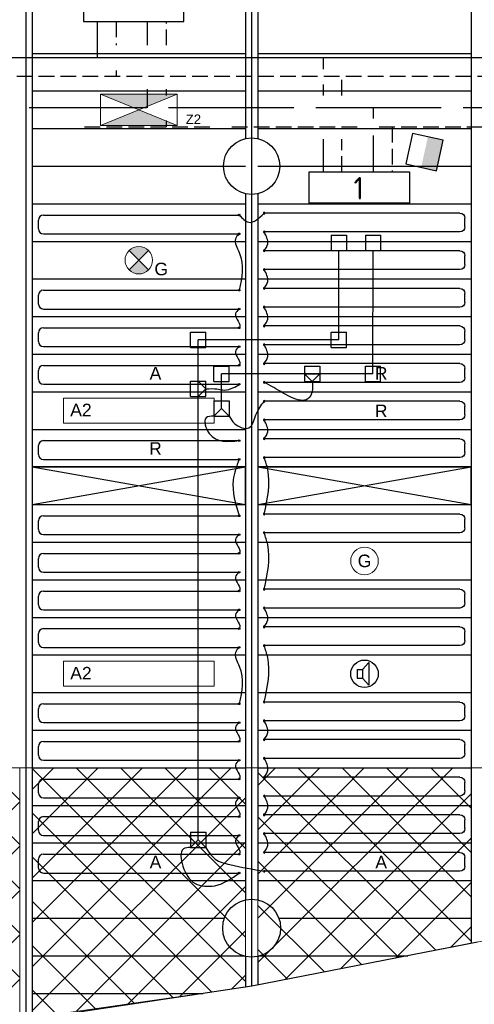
# Model space of a CAD drawing. Extents: x 51386 to 741080, y -643930 to -279818.
# Tile 10 of 34: x 362500 to 366126, y -325648 to -317792. Entities that reach past the tile are written whole.
import ezdxf

# ---------------------------------------------------------------- set-up
doc = ezdxf.new("R2010")
doc.units = 0
doc.header["$LTSCALE"] = 25
for name, pattern in [('2322105', [47, 40, -7]), ('2322106', [47, 5, -2, 5, -2, 5, -2, 5, -2, 5, -2, 5, -7]), ('2322107', [2000, 1000, 1000]), ('2322108', [7, 5, -2])]:
    doc.linetypes.add(name, pattern=pattern)
doc.layers.get('0').update_dxf_attribs({"linetype": 'CONTINUOUS'})
for name, color, linetype in [('0010CL', 2, 'CONTINUOUS'), ('60', 7, 'CONTINUOUS'), ('KP-bandraster', 5, 'CONTINUOUS'), ('KP-koppelingen', 6, 'CONTINUOUS'), ('KP-leidingen(aanvoer)', 5, 'CONTINUOUS'), ('KP-leidingen(retour)', 1, 'CONTINUOUS'), ('KP-Lucht aanvoer', 6, 'CONTINUOUS'), ('KP-Melders', 3, 'CONTINUOUS'), ('KP-Oppervlak', 3, 'CONTINUOUS'), ('KP-panelen', 1, 'CONTINUOUS'), ('KP-registers', 4, 'CONTINUOUS'), ('KP-slangen', 7, 'CONTINUOUS'), ('KP-tekst', 7, 'CONTINUOUS'), ('SYM-W', 7, 'CONTINUOUS'), ('Thermostaat', 160, 'CONTINUOUS'), ('WL5501--', 130, 'CONTINUOUS'), ('WL5502--', 130, 'CONTINUOUS'), ('WL561---_AANVOER', 10, 'CONTINUOUS'), ('WL561---_RETOUR', 10, 'CONTINUOUS')]:
    doc.layers.add(name, color=color, linetype=linetype)
doc.layers.add('KP-Aluminium', color=8, linetype='CONTINUOUS', lineweight=18)
doc.layers.add('KP-Verlichting', color=2, linetype='CONTINUOUS', lineweight=18)
doc.styles.add('arial', font='ARIAL.TTF')
doc.styles.add('BURO-018', font='ISO96.shx', dxfattribs={"height": 90})
doc.styles.add('ISO', font='ISO.SHX')

# ---------------------------------------------------------------- blocks, each defined once
blk = doc.blocks.new('A$C53E5764B')
at = {"layer": 'KP-Aluminium', "linetype": 'Continuous'}
h = blk.add_hatch(dxfattribs=at)
h.set_pattern_fill('ANSI37', color=256, scale=2000)
h.set_pattern_definition([(45, (-195930.18, 268705.72), (-176.7767, 176.7767), []), (135, (-195930.18, 268705.72), (-176.7767, -176.7767), [])])
h.paths.add_polyline_path([(21550.2, -9600), (19850.2, -9600), (19850.2, -12044.7), (21550.2, -12158.2)])
h.paths.add_polyline_path([(23350.2, -9600), (21650.2, -9600), (21650.2, -12164.9), (23350.2, -12224.7)])
h.paths.add_polyline_path([(25150.2, -9600), (23450.2, -9600), (23450.2, -12228.2), (23474, -12229.1), (25150.2, -12262.1)])
h.paths.add_polyline_path([(26950.2, -9600), (25250.2, -9600), (25250.2, -12264.1), (26950.2, -12215.7)])
h.paths.add_polyline_path([(27050.3, -12212.9), (28750.3, -12164.6), (28750.3, -9600), (27050.3, -9600)])
h.paths.add_polyline_path([(28850.3, -12158.8), (30550.3, -12012.9), (30550.3, -9600), (28850.3, -9600)])
h.paths.add_polyline_path([(32350.3, -9600), (30650.3, -9600), (30650.3, -12004.3), (32350.3, -11858.3)])
h.paths.add_polyline_path([(34150.3, -9600), (32450.3, -9600), (32450.3, -11849.7), (34150.3, -11606.7)])
h.paths.add_polyline_path([(35950.4, -9600), (34250.4, -9600), (34250.4, -11592.4), (35950, -11349.4), (35950.4, -11349.4)])
h.paths.add_polyline_path([(37720.6, -11007.6), (37750.4, -11001.4), (37750.4, -9600), (36050.4, -9600), (36050.4, -11330.1)])
h.paths.add_polyline_path([(37850.4, -9600), (37850.4, -10980.4), (39550.4, -10625), (39550.4, -9600)])
h.paths.add_polyline_path([(41350.4, -10168.2), (41350.4, -9600), (39650.4, -9600), (39650.4, -10601.8)])
h.paths.add_polyline_path([(43150.5, -9671.4), (43150.5, -9600), (41450.5, -9600), (41450.5, -10141.6)])
h.paths.add_polyline_path([(19750.1, -9600), (18050.1, -9600), (18050.1, -11861.1), (19740.6, -12037.4), (19750.1, -12038)])
h.paths.add_polyline_path([(17950.1, -9600), (16250.1, -9600), (16250.1, -11618.5), (17928.9, -11848.5), (17950.1, -11850.7)])
h.paths.add_polyline_path([(16150.1, -9600), (14450.1, -9600), (14450.1, -11349.4), (16150, -11604.8), (16150.1, -11604.8)])
h.paths.add_polyline_path([(12650.1, -9600), (12650.1, -11006.8), (14350.1, -11330.4), (14350.1, -9600)])
h.paths.add_polyline_path([(12550, -9600), (10850, -9600), (10850, -10633.4), (11244.2, -10732.5), (12524.4, -10982.8), (12550, -10987.7)])
h.paths.add_polyline_path([(10750, -9600), (9050, -9600), (9050, -10179.8), (9078.1, -10187.7), (10750, -10608.2)])
h.paths.add_polyline_path([(6991.5, -9600), (8950, -10151.6), (8950, -9600)])
for p, q in [((6991.5, -9600), (43408.7, -9600)), ((34150.3, -9600), (34150.3, -11606.7)), ((34250.4, -9600), (34250.4, -11592.4)), ((35950.4, -9600), (35950.4, -11349.4)), ((36050.4, -9600), (36050.4, -11330.1)), ((37750.4, -9600), (37750.4, -11001.4)), ((39600, -10614.6), (37720.6, -11007.6)), ((37720.6, -11007.6), (35950, -11349.4)), ((35950, -11349.4), (32450, -11849.7))]:
    blk.add_line(p, q, dxfattribs=at)
blk = doc.blocks.new('Register A')
at = {"layer": 'KP-registers', "linetype": 'Continuous'}
for p, q in [((50, 115), (50, 185)), ((90, 225), (1644, 225)), ((90, 75), (1644, 75))]:
    blk.add_line(p, q, dxfattribs=at)
for centre in [(1650, 225), (1650, 75)]:
    blk.add_circle(centre, 6, dxfattribs=at)
for centre, start, end in [((90, 185), 90, 180), ((90, 115), 180, 270)]:
    blk.add_arc(centre, 40, start, end, dxfattribs=at)
blk = doc.blocks.new('SW30485012')
at = {"color": 0, "linetype": 'Continuous'}
for p, q in [((-2.5, 2.5), (-2.5, -2.5)), ((2.5, 2.5), (-2.5, 2.5)), ((2.5, -2.5), (2.5, 2.5)), ((-2.5, -2.5), (2.5, -2.5))]:
    blk.add_line(p, q, dxfattribs=at)
blk.add_solid([(-2.5, 0), (2.5, 0), (-2.5, -2.5), (2.5, -2.5)], dxfattribs=at)
at = {"color": 0, "linetype": 'Continuous', "style": 'BURO-018', "flags": 1}
blk.add_attdef('W_ID', (0, 0), '', height=1.8, dxfattribs=at)

msp = doc.modelspace()

# ---------------------------------------------------------------- hatches: boundary and pattern name
at = {"layer": 'KP-Verlichting', "linetype": 'Continuous'}
h = msp.add_hatch(color=256, dxfattribs=at)
h.paths.add_polyline_path([(363145.2, -318385.3), (363449.9, -318511), (363754.7, -318385.3)])
h.paths.add_polyline_path([(363754.7, -318636.7), (363449.9, -318511), (363145.2, -318636.7)])
h = msp.add_hatch(color=256, dxfattribs=at)
h.paths.add_polyline_path([(363372.2, -319633.2), (363449.9, -319711), (363527.7, -319633.2, 0.414214)])
h.paths.add_polyline_path([(363372.2, -319788.8, 0.414214), (363527.7, -319788.8), (363449.9, -319711)])

# ---------------------------------------------------------------- linework, layer by layer
at = {"layer": '0010CL', "linetype": 'Continuous'}
for p, q in [((362549.9, -313711.1), (362549.9, -325773.3)), ((364349.9, -313711.1), (364349.9, -325503))]:
    msp.add_line(p, q, dxfattribs=at)
at = {"layer": 'KP-bandraster', "linetype": 'Continuous'}
for p, q in [((362599.9, -313711.1), (362599.9, -325765.8)), ((364299.9, -313711.1), (364299.9, -318741.6)), ((364399.9, -313711.1), (364399.9, -318741.6)), ((366099.9, -313711.1), (366099.9, -325162.9)), ((364299.9, -319180.4), (364299.9, -324814.5)), ((364399.9, -319180.4), (364399.9, -324814.5)), ((364299.9, -325265.2), (364299.9, -325510.4)), ((364399.9, -325265.2), (364399.9, -325493.3))]:
    msp.add_line(p, q, dxfattribs=at)
for centre, radius in [((364349.9, -318961), 225), ((364349.9, -325039.9), 230.8)]:
    msp.add_circle(centre, radius, dxfattribs=at)
at = {"layer": 'KP-koppelingen', "linetype": 'Continuous'}
for p, q in [((364985.1, -319511.1), (365106.7, -319511.2)), ((364985.1, -319511.1), (364985.1, -319632.8)), ((365106.7, -319511.2), (365106.7, -319632.8)), ((365256.9, -319511.2), (365256.8, -319632.8)), ((365256.9, -319511.2), (365378.5, -319511.2)), ((365378.5, -319511.2), (365378.5, -319632.8)), ((364985.1, -319632.8), (365106.7, -319632.8)), ((365256.8, -319632.8), (365378.5, -319632.8)), ((363862.2, -320407.2), (363862.2, -320285.6)), ((363862.2, -320285.6), (363983.8, -320285.6)), ((363862.2, -320407.2), (363862.2, -320285.6)), ((363862.2, -320285.6), (363983.8, -320285.6)), ((363983.8, -320407.2), (363983.8, -320285.6)), ((363983.8, -320407.2), (363983.8, -320285.6)), ((364985, -320407.2), (364985.1, -320285.6)), ((364985, -320407.2), (364985.1, -320285.6)), ((364985.1, -320285.6), (365106.7, -320285.6)), ((364985.1, -320285.6), (365106.7, -320285.6)), ((365106.7, -320407.2), (365106.7, -320285.6)), ((365106.7, -320407.2), (365106.7, -320285.6)), ((363862.2, -320407.2), (363983.8, -320407.2)), ((363862.2, -320407.2), (363983.8, -320407.2)), ((364985, -320407.2), (365106.7, -320407.2)), ((364985, -320407.2), (365106.7, -320407.2)), ((364049.4, -320679), (364049.4, -320557.4)), ((364049.4, -320557.4), (364171, -320557.4)), ((364049.4, -320679), (364049.4, -320557.4)), ((364049.4, -320557.4), (364171, -320557.4)), ((364171, -320679), (364171, -320557.4)), ((364171, -320679), (364171, -320557.4)), ((364772.3, -320557.3), (364772.2, -320679)), ((364772.3, -320557.3), (364893.9, -320557.4)), ((364893.9, -320557.4), (364893.8, -320679)), ((365256.8, -320679), (365256.8, -320557.4)), ((365256.8, -320557.4), (365378.4, -320557.4)), ((365256.8, -320679), (365256.8, -320557.4)), ((365256.8, -320557.4), (365378.4, -320557.4)), ((365378.4, -320679), (365378.4, -320557.4)), ((365378.4, -320679), (365378.4, -320557.4)), ((363862.2, -320798.2), (363862.2, -320676.5)), ((363862.2, -320676.5), (363983.9, -320676.6)), ((363923, -320798.2), (363923, -320676.6)), ((363923, -320676.6), (363983.8, -320737.4)), ((363983.8, -320798.2), (363983.9, -320676.6)), ((364772.2, -320618.2), (364893.9, -320618.2)), ((364833, -320679), (364772.2, -320618.2)), ((364893.9, -320618.2), (364833, -320679)), ((363983.8, -320737.4), (363923, -320798.2)), ((364049.4, -320679), (364171, -320679)), ((364049.4, -320679), (364171, -320679)), ((364772.2, -320679), (364893.8, -320679)), ((365256.8, -320679), (365378.4, -320679)), ((365256.8, -320679), (365378.4, -320679)), ((363862.2, -320798.2), (363983.8, -320798.2)), ((364049.4, -320833.2), (364171, -320833.2)), ((364049.4, -320833.2), (364049.4, -320954.9)), ((364110.2, -320894.1), (364110.2, -320833.3)), ((364171, -320833.2), (364171, -320954.9)), ((364110.2, -320894.1), (364049.3, -320954.9)), ((364171, -320954.9), (364110.2, -320894.1)), ((364049.3, -320954.9), (364171, -320954.9)), ((363862.2, -324275.2), (363983.8, -324275.2)), ((363862.2, -324275.2), (363862.2, -324396.8)), ((363923, -324336), (363923, -324275.2)), ((363983.8, -324275.2), (363983.8, -324396.8)), ((363923, -324336), (363862.1, -324396.8)), ((363983.8, -324396.9), (363923, -324336)), ((363862.1, -324396.8), (363983.8, -324396.8))]:
    msp.add_line(p, q, dxfattribs=at)
at = {"layer": 'KP-leidingen(aanvoer)', "linetype": 'Continuous'}
for p, q in [((365045.9, -320346.4), (365046, -319632.8)), ((363923, -324275.2), (363923, -320346.4)), ((365045.9, -320346.4), (363923, -320346.4))]:
    msp.add_line(p, q, dxfattribs=at)
at = {"layer": 'KP-leidingen(retour)', "linetype": 'Continuous'}
for p, q in [((365317.6, -320618.2), (365317.7, -319632.8)), ((364110.2, -320833.2), (364110.2, -320618.2)), ((365317.6, -320618.2), (364110.2, -320618.2))]:
    msp.add_line(p, q, dxfattribs=at)
at = {"layer": 'KP-Lucht aanvoer', "linetype": 'Continuous'}
for p, q in [((364299.9, -321361), (362599.9, -321361)), ((362599.9, -321361), (364299.9, -321661)), ((362599.9, -321661), (364299.9, -321361)), ((362600, -321361), (362600, -321661)), ((364299.9, -321661), (364299.9, -321361)), ((366099.9, -321361), (364399.9, -321361)), ((364399.9, -321361), (366099.9, -321661)), ((364399.9, -321661), (366099.9, -321361)), ((364400, -321361), (364400, -321661)), ((366099.9, -321661), (366099.9, -321361)), ((362600, -321661), (364299.9, -321661)), ((364400, -321661), (366099.9, -321661))]:
    msp.add_line(p, q, dxfattribs=at)
at = {"layer": 'KP-Melders', "linetype": 'Continuous'}
for p, q in [((365233.1, -322976.6), (365285.1, -322921.2)), ((365285.1, -322921.2), (365285.1, -323101.9)), ((365190.1, -322976.6), (365233.1, -322976.6)), ((365190.1, -322976.6), (365190.1, -323046.6)), ((365233.1, -322976.6), (365233.1, -323046.6)), ((365190.1, -323046.6), (365233.1, -323046.6)), ((365190.1, -323046.6), (365233.1, -323046.6)), ((365233.1, -323046.6), (365285.1, -323101.9))]:
    msp.add_line(p, q, dxfattribs=at)
msp.add_circle((365249.9, -323011), 110, dxfattribs=at)
at = {"layer": 'KP-Oppervlak', "linetype": 'Continuous'}
for p, q in [((366149.9, -325153.2), (364351.5, -325502.7)), ((364351.5, -325502.7), (362549.9, -325773.3))]:
    msp.add_line(p, q, dxfattribs=at)
at = {"layer": 'KP-panelen', "linetype": 'Continuous'}
for p, q in [((362599.9, -318061), (364299.9, -318061)), ((364399.9, -318061), (366099.9, -318061)), ((362599.9, -318361), (364299.9, -318361)), ((364399.9, -318361), (366099.9, -318361)), ((362599.9, -318661), (364299.9, -318661)), ((364399.9, -318661), (366099.9, -318661)), ((362599.9, -318961), (364299.9, -318961)), ((364399.9, -318961), (366099.9, -318961)), ((362599.9, -319261), (364299.9, -319261)), ((364399.9, -319261), (366099.9, -319261)), ((362599.9, -319561), (364299.9, -319561)), ((364399.9, -319561), (366099.9, -319561)), ((362599.9, -319861), (364299.9, -319861)), ((364399.9, -319861), (366099.9, -319861)), ((362599.9, -320161), (364299.9, -320161)), ((364399.9, -320161), (366099.9, -320161)), ((362599.9, -320461), (364299.9, -320461)), ((364399.9, -320461), (366099.9, -320461)), ((362599.9, -320761), (364299.9, -320761)), ((364399.9, -320761), (366099.9, -320761)), ((362599.9, -321061), (364299.9, -321061)), ((364399.9, -321061), (366099.9, -321061)), ((362599.9, -321361), (364299.9, -321361)), ((364399.9, -321361), (366099.9, -321361)), ((362599.9, -321661), (364299.9, -321661)), ((364399.9, -321661), (366099.9, -321661)), ((362599.9, -321961), (364299.9, -321961)), ((364399.9, -321961), (366099.9, -321961)), ((362599.9, -322261), (364299.9, -322261)), ((362599.9, -322261), (364299.9, -322261)), ((364399.9, -322261), (366099.9, -322261)), ((364399.9, -322261), (366099.9, -322261)), ((362599.9, -322561), (364299.9, -322561)), ((362599.9, -322561), (364299.9, -322561)), ((364399.9, -322561), (366099.9, -322561)), ((364399.9, -322561), (366099.9, -322561)), ((362599.9, -322861), (364299.9, -322861)), ((364399.9, -322861), (366099.9, -322861)), ((362599.9, -323161), (364299.9, -323161)), ((364399.9, -323161), (366099.9, -323161)), ((362599.9, -323461), (364299.9, -323461)), ((364399.9, -323461), (366099.9, -323461)), ((362599.9, -323761), (364299.9, -323761)), ((364399.9, -323761), (366099.9, -323761)), ((362599.9, -324061), (364299.9, -324061)), ((364399.9, -324061), (366099.9, -324061)), ((362599.9, -324361), (364299.9, -324361)), ((364399.9, -324361), (366099.9, -324361)), ((362599.9, -324661), (364299.9, -324661)), ((364399.9, -324661), (366099.9, -324661)), ((362599.9, -324961), (364133, -324961)), ((364566.9, -324961), (366099.9, -324961)), ((362599.9, -325261), (364299.9, -325261)), ((364399.9, -325261), (365595.1, -325261)), ((362599.9, -325561), (363963.4, -325561))]:
    msp.add_line(p, q, dxfattribs=at)
at = {"layer": 'KP-slangen', "linetype": 'Continuous'}
for points in [[(364250.2, -319350.6), (364327.4, -319408.5), (364449.8, -319336.1)], [(364449.8, -319636.1), (364478.1, -319580.5), (364449.7, -319486.1)], [(364250.2, -319500.6), (364221, -319540.3), (364250.2, -319650.6), (364250.2, -319950.6)], [(364449.8, -319936.1), (364478.1, -319880.5), (364449.7, -319786.1)], [(364250.2, -320100.6), (364221, -320140.3), (364250.2, -320250.6), (364248.4, -320252.5)], [(364449.8, -320236.1), (364478.1, -320180.5), (364449.7, -320086.1)], [(364250.2, -320400.6), (364221, -320440.3), (364250.2, -320550.6), (364248.4, -320552.5)], [(364449.8, -320536.1), (364478.1, -320480.5), (364449.7, -320386.1)], [(363983.8, -320737.4), (364073.3, -320738.2), (364186.6, -320735.4), (364250.2, -320700.6), (364247.5, -320701.4)], [(364833, -320679), (364836.2, -320717.9), (364809.3, -320807.6), (364525.6, -320726.9), (364449.8, -320686.1)], [(364171, -320954.9), (364214.1, -321013.9), (364328.2, -321048.4), (364384, -320944.9), (364449.8, -320836.1)], [(364049.3, -320954.9), (363986.7, -320968.4), (364012.2, -321093.1), (364250.2, -321150.6)], [(364449.8, -321136.1), (364478.1, -321080.5), (364449.7, -320986.1)], [(364250.2, -321300.6), (364203.2, -321465), (364250.2, -321750.6)], [(364449.9, -321736.1), (364478.2, -321380.5), (364449.8, -321286.1)], [(364250.2, -321900.6), (364221, -321940.3), (364250.2, -322050.6), (364248.4, -322052.5)], [(364449.8, -322336.1), (364478.1, -321980.5), (364449.7, -321886.1)], [(364250.2, -322200.6), (364221, -322240.3), (364250.2, -322350.6), (364248.4, -322352.5)], [(364250.2, -322500.6), (364221, -322540.3), (364250.2, -322650.6), (364248.4, -322652.5)], [(364449.8, -322636.1), (364478.1, -322580.5), (364449.7, -322486.1)], [(364449.8, -323236.1), (364478.1, -322880.5), (364449.7, -322786.1)], [(364250.2, -322800.6), (364221, -322840.3), (364250.2, -322950.6), (364250.2, -323250.6)], [(364250.2, -323400.6), (364221, -323440.3), (364250.2, -323550.6), (364248.4, -323552.5)], [(364449.8, -323536.1), (364478.1, -323480.5), (364449.7, -323386.1)], [(364250.2, -323700.6), (364221, -323740.3), (364250.2, -323850.6), (364248.4, -323852.5)], [(364450.2, -323836.1), (364478.5, -323780.5), (364450.1, -323686.1)], [(364250.2, -324000.6), (364221, -324040.3), (364250.2, -324150.6), (364248.4, -324152.5)], [(364450.2, -324136.1), (364478.5, -324080.5), (364450.1, -323986.1)], [(364449.8, -324436.1), (364478.1, -324380.5), (364449.7, -324286.1)], [(364250.2, -324300.6), (364221, -324340.3), (364250.2, -324450.6), (364248.4, -324452.5)], [(363862.1, -324396.8), (363807, -324408.7), (363802.2, -324545.5), (363898.2, -324683.5), (364055.5, -324701.5), (364250.2, -324600.6)], [(363983.8, -324396.9), (364059.1, -324489.1), (364175.5, -324533.5), (364450.1, -324586.1)]]:
    msp.add_spline(points, degree=3, dxfattribs=at)
at = {"layer": 'KP-Verlichting', "linetype": 'Continuous'}
for p, q in [((363145.2, -318385.3), (363754.7, -318385.3)), ((363145.2, -318636.7), (363145.2, -318385.3)), ((363145.2, -318636.7), (363754.7, -318385.3)), ((363145.2, -318385.3), (363754.7, -318636.7)), ((363754.7, -318385.3), (363754.7, -318636.7)), ((363754.7, -318636.7), (363145.2, -318636.7)), ((363527.7, -319788.8), (363372.2, -319633.2)), ((363372.2, -319788.8), (363527.7, -319633.2)), ((362849.9, -320811), (364049.9, -320811)), ((362849.9, -320811), (362849.9, -321011)), ((364049.9, -320811), (364049.9, -321011)), ((362849.9, -321011), (364049.9, -321011)), ((362849.9, -322911), (364049.9, -322911)), ((362849.9, -322911), (362849.9, -323111)), ((364049.9, -322911), (364049.9, -323111)), ((362849.9, -323111), (364049.9, -323111))]:
    msp.add_line(p, q, dxfattribs=at)
for centre in [(363449.9, -319711), (365249.9, -322111), (365249.9, -322111)]:
    msp.add_circle(centre, 110, dxfattribs=at)
at = {"layer": 'SYM-W', "color": 2, "linetype": 'Continuous'}
for p, q in [((364809.4, -319007.3), (365609.4, -319007.3)), ((364809.4, -319257.3), (364809.4, -319007.3)), ((365609.4, -319007.3), (365609.4, -319257.3)), ((365609.4, -319257.3), (364809.4, -319257.3))]:
    msp.add_line(p, q, dxfattribs=at)
msp.add_lwpolyline([(363009.4, -317807.3), (363809.4, -317807.3), (363809.4, -317557.3), (363009.4, -317557.3)], close=True, dxfattribs=at)
at = {"layer": 'WL5501--', "linetype": '2322105'}
for p, q in [((363519.8, -317996.3), (363519.8, -317807.3)), ((363519.8, -318496.3), (363519.8, -318346.3)), ((369386.9, -318496.3), (362574.8, -318496.3)), ((365319.8, -318496.3), (365319.8, -318580.8)), ((365319.8, -318716), (365319.8, -319007.3))]:
    msp.add_line(p, q, dxfattribs=at)
at = {"layer": 'WL5502--', "linetype": '2322106'}
for p, q in [((363669.8, -317996.3), (363669.8, -317807.3)), ((363669.8, -318396.3), (363669.8, -318346.3)), ((363669.8, -318646.3), (363669.8, -318596.3)), ((363017, -318646.3), (369829, -318646.3)), ((365469.8, -318646.3), (365469.8, -319007.3))]:
    msp.add_line(p, q, dxfattribs=at)
at = {"layer": 'WL561---_AANVOER', "linetype": '2322107'}
for p, q in [((363119.8, -318096.3), (363119.8, -317807.3)), ((371303, -318096.3), (362225.4, -318096.3)), ((364919.8, -318096.3), (364919.8, -318187.1)), ((364919.8, -318308.5), (364919.8, -318396.3)), ((364919.8, -318746.3), (364919.8, -319007.3))]:
    msp.add_line(p, q, dxfattribs=at)
at = {"layer": 'WL561---_RETOUR', "linetype": '2322108'}
for p, q in [((363269.8, -317807.3), (363269.8, -317996.3)), ((363269.8, -318196.3), (363269.8, -318246.3)), ((378701.3, -318246.3), (362225.4, -318246.3)), ((365069.8, -318396.3), (365069.8, -318246.3)), ((365069.8, -319007.3), (365069.8, -318746.3))]:
    msp.add_line(p, q, dxfattribs=at)

# ---------------------------------------------------------------- block references
at = {"layer": 'KP-Lucht aanvoer', "linetype": 'Continuous'}
msp.add_blockref('A$C53E5764B', (328349.9, -314161), dxfattribs=at)
at = {"layer": 'KP-registers', "linetype": 'Continuous', "xscale": -1}
for p in [(366099.8, -319561.1), (366099.8, -319861.1), (366099.8, -320161.1), (366099.8, -320461.1), (366099.8, -320761.1), (366099.8, -321061.1), (366099.8, -321361.1), (366099.9, -321961.1), (366099.8, -322561.1), (366099.8, -322861.1), (366099.8, -323461.1), (366099.8, -323761.1), (366100.2, -324061.1), (366099.8, -324361.1), (366100.2, -324661.1)]:
    msp.add_blockref('Register A', p, dxfattribs=at)
at = {"layer": 'KP-registers', "linetype": 'Continuous'}
for p in [(362600.2, -319575.6), (362600.2, -320175.6), (362600.2, -320475.6), (362600.2, -320775.6), (362600.2, -321375.6), (362600.2, -321975.6), (362600.2, -322275.6), (362600.2, -322575.6), (362600.2, -322875.6), (362600.2, -323475.6), (362600.2, -323775.6), (362600.6, -324075.6), (362600.2, -324375.6), (362600.2, -324675.6)]:
    msp.add_blockref('Register A', p, dxfattribs=at)
at = {"layer": 'Thermostaat', "xscale": 50.00000000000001, "yscale": 50.00000000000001, "zscale": 50.00000000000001, "rotation": 77.51940682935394}
msp.add_blockref('SW30485012', (365728.7, -318848.5), dxfattribs=at)

# ---------------------------------------------------------------- texts
at = {"layer": '60', "color": 1, "linetype": 'Continuous', "style": 'ISO'}
msp.add_text('1', height=180, dxfattribs=at).set_placement((365163, -319227))
at = {"layer": 'KP-tekst', "linetype": 'Continuous', "char_height": 100, "attachment_point": 5, "style": 'arial'}
for s, insert in [('\\A1;A', (363582.8, -320613.1)), ('\\A1;R', (365382.8, -320613.1)), ('\\A1;R', (365382.8, -320913.1)), ('\\A1;R', (363582.8, -321213.1)), ('\\A1;A', (363582.9, -324513.1)), ('\\A1;A', (365382.9, -324513.1))]:
    msp.add_mtext(s, dxfattribs=dict(at, insert=insert))
at = {"layer": 'KP-Verlichting', "linetype": 'Continuous', "attachment_point": 5, "style": 'arial'}
for s, insert, char_height in [('\\A1;Z2', (363885.6, -318586.3), 75), ('\\A1;G', (363628.5, -319781.9), 100), ('\\A1;A2', (362988.6, -320905.9), 100), ('\\A1;G', (365249.9, -322111), 100), ('\\A1;G', (365249.9, -322111), 100), ('\\A1;A2', (362988.6, -323005.9), 100)]:
    msp.add_mtext(s, dxfattribs=dict(at, insert=insert, char_height=char_height))

doc.saveas('drawing.dxf')
